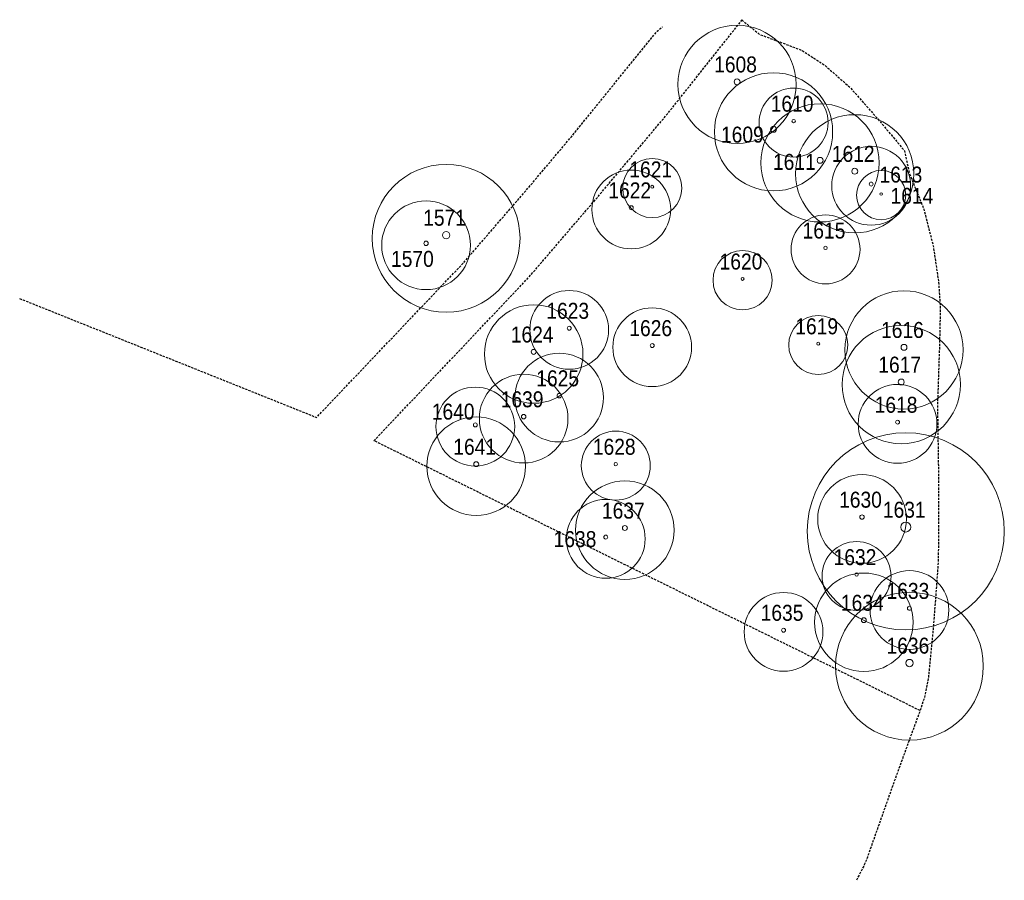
# Model space of a CAD drawing. Header units: millimetres. Extents: x 3491722 to 3491830, y 5556687 to 5556781.
import ezdxf
from ezdxf.enums import TextEntityAlignment as Align

# ---------------------------------------------------------------- set-up
doc = ezdxf.new("R2010")
doc.units = ezdxf.units.MM
doc.linetypes.add('DASHED2', pattern=[0.375, 0.25, -0.125])
for name, color, linetype in [('A_5_Baum_gefaellt', 1, 'Continuous'), ('A_5_Laubbaum', 3, 'Continuous'), ('B_5_Traufe', 3, 'Continuous')]:
    doc.layers.add(name, color=color, linetype=linetype)

# ---------------------------------------------------------------- blocks, each defined once
blk = doc.blocks.new('ASCII_IN2')
at = {"color": 0, "linetype": 'ByBlock', "lineweight": 0}
for centre, radius in [((0, -0.0232), 0.54), ((0, 0), 0.027)]:
    blk.add_circle(centre, radius, dxfattribs=at)
at = {"color": 7, "linetype": 'Continuous', "lineweight": 0, "width": 0.9}
blk.add_attdef('NUMBER', text='', height=1.75, dxfattribs=at).set_placement((-0.1674, 1.0348), align=Align.CENTER)
at = {"color": 7, "linetype": 'Continuous', "lineweight": 0, "flags": 1}
blk.add_attdef('DESCRIPTION', (0.9572, -0.4834), '', height=1, dxfattribs=at)
at = {"color": 6, "linetype": 'Continuous', "lineweight": 0, "flags": 1}
blk.add_attdef('ELEVATION', (1.1296, -1.8627), '', height=1, dxfattribs=at)

msp = doc.modelspace()

# ---------------------------------------------------------------- linework, layer by layer
at = {"layer": 'B_5_Traufe', "linetype": 'DASHED2', "flags": 128}
for points in [[(3491821.06, 5556705.19), (3491761.19, 5556734.77), (3491778.2, 5556752.72), (3491785.58, 5556761.32), (3491793.4, 5556770.63), (3491801.57, 5556780.91)], [(3491722.34, 5556750.35), (3491754.89, 5556737.32), (3491770.91, 5556754.16), (3491777.71, 5556762.01), (3491782.83, 5556768.08), (3491792.22, 5556779.64), (3491792.83, 5556780.13)], [(3491801.52, 5556780.88), (3491803.44, 5556779.32), (3491808.12, 5556777.55), (3491810.6, 5556775.93), (3491813.37, 5556773.51), (3491816.77, 5556769.64), (3491819.35, 5556766.55), (3491819.9, 5556764.04), (3491821.48, 5556760.14), (3491822.5, 5556756.13), (3491823.08, 5556752.29), (3491823.28, 5556749.29), (3491823.19, 5556745.14), (3491822.97, 5556738.77), (3491823.07, 5556731.81), (3491823.09, 5556726.44), (3491823.06, 5556721.67), (3491822.76, 5556717.53), (3491822.49, 5556714.02), (3491821.98, 5556708.83), (3491821.53, 5556706.59), (3491821.02, 5556705.07), (3491818.35, 5556697.77), (3491815.29, 5556689.13), (3491814.95, 5556688.28), (3491814.08, 5556686.59)]]:
    msp.add_lwpolyline(points, dxfattribs=at)

# ---------------------------------------------------------------- block references
at = {"layer": 'A_5_Baum_gefaellt'}
ref = msp.add_blockref('ASCII_IN2', (3491786.6, 5556724.2), dxfattribs=dict(at, xscale=8, yscale=8))
ref.add_attrib('NUMBER', '1638', dxfattribs={"layer": '0', "color": 7, "linetype": 'Continuous', "lineweight": 0, "height": 1.75, "width": 0.9}).set_placement((3491783.23, 5556723.11), align=Align.CENTER)
ref = msp.add_blockref('ASCII_IN2', (3491806.1, 5556714), dxfattribs=dict(at, xscale=8, yscale=8))
ref.add_attrib('NUMBER', '1635', dxfattribs={"layer": '0', "color": 7, "linetype": 'Continuous', "lineweight": 0, "height": 1.75, "width": 0.9}).set_placement((3491805.93, 5556715.03), align=Align.CENTER)
ref = msp.add_blockref('ASCII_IN2', (3491819.9, 5556710.4), dxfattribs=dict(at, xscale=15, yscale=15))
ref.add_attrib('NUMBER', '1636', dxfattribs={"layer": '0', "color": 7, "linetype": 'Continuous', "lineweight": 0, "height": 1.75, "width": 0.9}).set_placement((3491819.73, 5556711.43), align=Align.CENTER)
at = {"layer": 'A_5_Laubbaum'}
ref = msp.add_blockref('ASCII_IN2', (3491801, 5556774.1), dxfattribs=dict(at, xscale=12, yscale=12))
ref.add_attrib('NUMBER', '1608', dxfattribs={"layer": '0', "color": 7, "linetype": 'Continuous', "lineweight": 0, "height": 1.75, "width": 0.9}).set_placement((3491800.83, 5556775.13), align=Align.CENTER)
ref = msp.add_blockref('ASCII_IN2', (3491805, 5556768.9), dxfattribs=dict(at, xscale=12, yscale=12))
ref.add_attrib('NUMBER', '1609', dxfattribs={"layer": '0', "color": 7, "linetype": 'Continuous', "lineweight": 0, "height": 1.75, "width": 0.9}).set_placement((3491801.58, 5556767.44), align=Align.CENTER)
ref = msp.add_blockref('ASCII_IN2', (3491807.2, 5556769.8), dxfattribs=dict(at, xscale=7, yscale=7))
ref.add_attrib('NUMBER', '1610', dxfattribs={"layer": '0', "color": 7, "linetype": 'Continuous', "lineweight": 0, "height": 1.75, "width": 0.9}).set_placement((3491807.03, 5556770.83), align=Align.CENTER)
ref = msp.add_blockref('ASCII_IN2', (3491810.1, 5556765.5), dxfattribs=dict(at, xscale=12, yscale=12))
ref.add_attrib('NUMBER', '1611', dxfattribs={"layer": '0', "color": 7, "linetype": 'Continuous', "lineweight": 0, "height": 1.75, "width": 0.9}).set_placement((3491807.28, 5556764.45), align=Align.CENTER)
ref = msp.add_blockref('ASCII_IN2', (3491813.9, 5556764.3), dxfattribs=dict(at, xscale=12, yscale=12))
ref.add_attrib('NUMBER', '1612', dxfattribs={"layer": '0', "color": 7, "linetype": 'Continuous', "lineweight": 0, "height": 1.75, "width": 0.9}).set_placement((3491813.73, 5556765.33), align=Align.CENTER)
ref = msp.add_blockref('ASCII_IN2', (3491815.7, 5556762.9), dxfattribs=dict(at, xscale=8, yscale=8))
ref.add_attrib('NUMBER', '1613', dxfattribs={"layer": '0', "color": 7, "linetype": 'Continuous', "lineweight": 0, "height": 1.75, "width": 0.9}).set_placement((3491818.96, 5556763.06), align=Align.CENTER)
ref = msp.add_blockref('ASCII_IN2', (3491769.1, 5556757.3), dxfattribs=dict(at, xscale=15, yscale=15))
ref.add_attrib('NUMBER', '1571', dxfattribs={"layer": '0', "color": 7, "linetype": 'Continuous', "lineweight": 0, "height": 1.75, "width": 0.9}).set_placement((3491768.93, 5556758.33), align=Align.CENTER)
ref = msp.add_blockref('ASCII_IN2', (3491791.7, 5556762.6), dxfattribs=dict(at, xscale=6, yscale=6))
ref.add_attrib('NUMBER', '1621', dxfattribs={"layer": '0', "color": 7, "linetype": 'Continuous', "lineweight": 0, "height": 1.75, "width": 0.9}).set_placement((3491791.53, 5556763.63), align=Align.CENTER)
ref = msp.add_blockref('ASCII_IN2', (3491789.4, 5556760.3), dxfattribs=dict(at, xscale=8, yscale=8))
ref.add_attrib('NUMBER', '1622', dxfattribs={"layer": '0', "color": 7, "linetype": 'Continuous', "lineweight": 0, "height": 1.75, "width": 0.9}).set_placement((3491789.23, 5556761.33), align=Align.CENTER)
ref = msp.add_blockref('ASCII_IN2', (3491816.8, 5556761.8), dxfattribs=dict(at, xscale=5, yscale=5))
ref.add_attrib('NUMBER', '1614', dxfattribs={"layer": '0', "color": 7, "linetype": 'Continuous', "lineweight": 0, "height": 1.75, "width": 0.9}).set_placement((3491820.17, 5556760.73), align=Align.CENTER)
ref = msp.add_blockref('ASCII_IN2', (3491766.9, 5556756.4), dxfattribs=dict(at, xscale=9, yscale=9))
ref.add_attrib('NUMBER', '1570', dxfattribs={"layer": '0', "color": 7, "linetype": 'Continuous', "lineweight": 0, "height": 1.75, "width": 0.9}).set_placement((3491765.4, 5556753.82), align=Align.CENTER)
ref = msp.add_blockref('ASCII_IN2', (3491810.7, 5556755.9), dxfattribs=dict(at, xscale=7, yscale=7))
ref.add_attrib('NUMBER', '1615', dxfattribs={"layer": '0', "color": 7, "linetype": 'Continuous', "lineweight": 0, "height": 1.75, "width": 0.9}).set_placement((3491810.53, 5556756.93), align=Align.CENTER)
ref = msp.add_blockref('ASCII_IN2', (3491801.6, 5556752.5), dxfattribs=dict(at, xscale=6, yscale=6))
ref.add_attrib('NUMBER', '1620', dxfattribs={"layer": '0', "color": 7, "linetype": 'Continuous', "lineweight": 0, "height": 1.75, "width": 0.9}).set_placement((3491801.43, 5556753.53), align=Align.CENTER)
ref = msp.add_blockref('ASCII_IN2', (3491782.6, 5556747.1), dxfattribs=dict(at, xscale=8, yscale=8))
ref.add_attrib('NUMBER', '1623', dxfattribs={"layer": '0', "color": 7, "linetype": 'Continuous', "lineweight": 0, "height": 1.75, "width": 0.9}).set_placement((3491782.43, 5556748.13), align=Align.CENTER)
ref = msp.add_blockref('ASCII_IN2', (3491819.3, 5556745), dxfattribs=dict(at, xscale=12, yscale=12))
ref.add_attrib('NUMBER', '1616', dxfattribs={"layer": '0', "color": 7, "linetype": 'Continuous', "lineweight": 0, "height": 1.75, "width": 0.9}).set_placement((3491819.13, 5556746.03), align=Align.CENTER)
ref = msp.add_blockref('ASCII_IN2', (3491778.7, 5556744.5), dxfattribs=dict(at, xscale=10, yscale=10))
ref.add_attrib('NUMBER', '1624', dxfattribs={"layer": '0', "color": 7, "linetype": 'Continuous', "lineweight": 0, "height": 1.75, "width": 0.9}).set_placement((3491778.53, 5556745.53), align=Align.CENTER)
ref = msp.add_blockref('ASCII_IN2', (3491791.7, 5556745.2), dxfattribs=dict(at, xscale=8, yscale=8))
ref.add_attrib('NUMBER', '1626', dxfattribs={"layer": '0', "color": 7, "linetype": 'Continuous', "lineweight": 0, "height": 1.75, "width": 0.9}).set_placement((3491791.53, 5556746.23), align=Align.CENTER)
ref = msp.add_blockref('ASCII_IN2', (3491809.9, 5556745.4), dxfattribs=dict(at, xscale=6, yscale=6))
ref.add_attrib('NUMBER', '1619', dxfattribs={"layer": '0', "color": 7, "linetype": 'Continuous', "lineweight": 0, "height": 1.75, "width": 0.9}).set_placement((3491809.73, 5556746.43), align=Align.CENTER)
ref = msp.add_blockref('ASCII_IN2', (3491819, 5556741.2), dxfattribs=dict(at, xscale=12, yscale=12))
ref.add_attrib('NUMBER', '1617', dxfattribs={"layer": '0', "color": 7, "linetype": 'Continuous', "lineweight": 0, "height": 1.75, "width": 0.9}).set_placement((3491818.83, 5556742.23), align=Align.CENTER)
ref = msp.add_blockref('ASCII_IN2', (3491781.5, 5556739.7), dxfattribs=dict(at, xscale=9, yscale=9))
ref.add_attrib('NUMBER', '1625', dxfattribs={"layer": '0', "color": 7, "linetype": 'Continuous', "lineweight": 0, "height": 1.75, "width": 0.9}).set_placement((3491781.33, 5556740.73), align=Align.CENTER)
ref = msp.add_blockref('ASCII_IN2', (3491777.6, 5556737.4), dxfattribs=dict(at, xscale=9, yscale=9))
ref.add_attrib('NUMBER', '1639', dxfattribs={"layer": '0', "color": 7, "linetype": 'Continuous', "lineweight": 0, "height": 1.75, "width": 0.9}).set_placement((3491777.43, 5556738.43), align=Align.CENTER)
ref = msp.add_blockref('ASCII_IN2', (3491772.3, 5556736.5), dxfattribs=dict(at, xscale=8, yscale=8))
ref.add_attrib('NUMBER', '1640', dxfattribs={"layer": '0', "color": 7, "linetype": 'Continuous', "lineweight": 0, "height": 1.75, "width": 0.9}).set_placement((3491769.87, 5556737.08), align=Align.CENTER)
ref = msp.add_blockref('ASCII_IN2', (3491818.6, 5556736.8), dxfattribs=dict(at, xscale=8, yscale=8))
ref.add_attrib('NUMBER', '1618', dxfattribs={"layer": '0', "color": 7, "linetype": 'Continuous', "lineweight": 0, "height": 1.75, "width": 0.9}).set_placement((3491818.43, 5556737.83), align=Align.CENTER)
ref = msp.add_blockref('ASCII_IN2', (3491772.4, 5556732.2), dxfattribs=dict(at, xscale=10, yscale=10))
ref.add_attrib('NUMBER', '1641', dxfattribs={"layer": '0', "color": 7, "linetype": 'Continuous', "lineweight": 0, "height": 1.75, "width": 0.9}).set_placement((3491772.23, 5556733.23), align=Align.CENTER)
ref = msp.add_blockref('ASCII_IN2', (3491787.7, 5556732.2), dxfattribs=dict(at, xscale=7, yscale=7))
ref.add_attrib('NUMBER', '1628', dxfattribs={"layer": '0', "color": 7, "linetype": 'Continuous', "lineweight": 0, "height": 1.75, "width": 0.9}).set_placement((3491787.53, 5556733.23), align=Align.CENTER)
ref = msp.add_blockref('ASCII_IN2', (3491819.5, 5556725.3), dxfattribs=dict(at, xscale=20, yscale=20))
ref.add_attrib('NUMBER', '1631', dxfattribs={"layer": '0', "color": 7, "linetype": 'Continuous', "lineweight": 0, "height": 1.75, "width": 0.9}).set_placement((3491819.33, 5556726.33), align=Align.CENTER)
ref = msp.add_blockref('ASCII_IN2', (3491788.7, 5556725.2), dxfattribs=dict(at, xscale=10, yscale=10))
ref.add_attrib('NUMBER', '1637', dxfattribs={"layer": '0', "color": 7, "linetype": 'Continuous', "lineweight": 0, "height": 1.75, "width": 0.9}).set_placement((3491788.53, 5556726.23), align=Align.CENTER)
ref = msp.add_blockref('ASCII_IN2', (3491814.7, 5556726.4), dxfattribs=dict(at, xscale=9, yscale=9))
ref.add_attrib('NUMBER', '1630', dxfattribs={"layer": '0', "color": 7, "linetype": 'Continuous', "lineweight": 0, "height": 1.75, "width": 0.9}).set_placement((3491814.53, 5556727.43), align=Align.CENTER)
ref = msp.add_blockref('ASCII_IN2', (3491814.1, 5556720.1), dxfattribs=dict(at, xscale=7, yscale=7))
ref.add_attrib('NUMBER', '1632', dxfattribs={"layer": '0', "color": 7, "linetype": 'Continuous', "lineweight": 0, "height": 1.75, "width": 0.9}).set_placement((3491813.93, 5556721.13), align=Align.CENTER)
ref = msp.add_blockref('ASCII_IN2', (3491819.9, 5556716.4), dxfattribs=dict(at, xscale=8, yscale=8))
ref.add_attrib('NUMBER', '1633', dxfattribs={"layer": '0', "color": 7, "linetype": 'Continuous', "lineweight": 0, "height": 1.75, "width": 0.9}).set_placement((3491819.73, 5556717.43), align=Align.CENTER)
ref = msp.add_blockref('ASCII_IN2', (3491814.9, 5556715.1), dxfattribs=dict(at, xscale=10, yscale=10))
ref.add_attrib('NUMBER', '1634', dxfattribs={"layer": '0', "color": 7, "linetype": 'Continuous', "lineweight": 0, "height": 1.75, "width": 0.9}).set_placement((3491814.73, 5556716.13), align=Align.CENTER)

doc.saveas('drawing.dxf')
